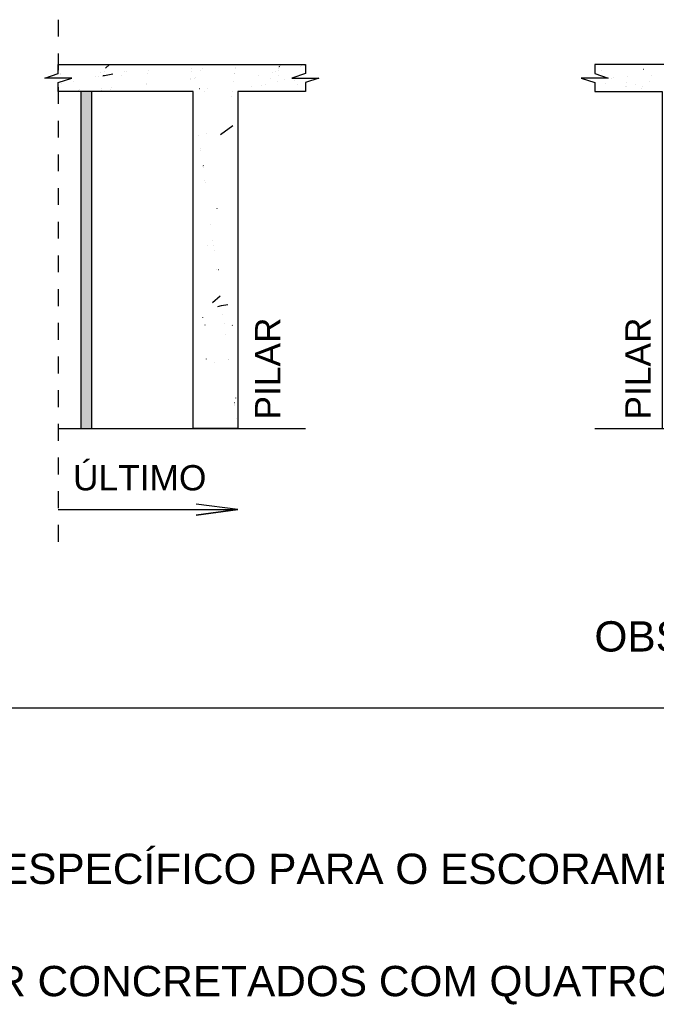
# Model space of a CAD drawing. Header units: millimetres. Extents: x 10 to 1250, y -62 to 528.
# Tile 6 of 256: x 83.51 to 87.29, y -21.77 to -15.93. Entities that reach past the tile are written whole.
import ezdxf

# ---------------------------------------------------------------- set-up
doc = ezdxf.new("R2010")
doc.units = ezdxf.units.MM
doc.header["$LTSCALE"] = 0.05
doc.linetypes.add('ESTILO_TQS_0004', pattern=[2, 0.5, -0.4, 0.1, -0.4, -0.1, -0.5])
for name, color, linetype in [('1', 7, 'Continuous'), ('25', 4, 'Continuous'), ('26', 8, 'Continuous'), ('30', 7, 'Continuous'), ('33', 9, 'Continuous'), ('38', 4, 'Continuous'), ('47', 7, 'Continuous')]:
    doc.layers.add(name, color=color, linetype=linetype)
doc.styles.get("Standard").update_dxf_attribs({"font": 'arial.ttf'})

msp = doc.modelspace()

# ---------------------------------------------------------------- linework, layer by layer
at = {"layer": '1', "linetype": 'Continuous'}
for p, q in [((84.8025, -18.8339), (84.5546, -18.8013)), ((83.7358, -18.8339), (84.8025, -18.8339)), ((84.8025, -18.8339), (84.5546, -18.8666)), ((84.5546, -18.8666), (84.8025, -18.8339)), ((90.7102, -20.0123), (78.143, -20.0123))]:
    msp.add_line(p, q, dxfattribs=at)
at = {"layer": '25', "linetype": 'Continuous'}
for points in [[(84.8025, -18.3519), (84.5358, -18.3519), (84.5358, -16.3519), (83.7358, -16.3519), (83.7358, -16.2985), (83.8158, -16.2719), (83.6558, -16.2719), (83.7358, -16.2452), (83.7358, -16.1919), (85.2025, -16.1919), (85.2025, -16.2452), (85.1225, -16.2719), (85.2825, -16.2719), (85.2025, -16.2985), (85.2025, -16.3519), (84.8025, -16.3519), (84.8025, -18.3519)], [(87.3203, -18.3519), (87.587, -18.3519), (87.587, -16.3519), (88.387, -16.3519), (88.387, -16.2985), (88.307, -16.2719), (88.467, -16.2719), (88.387, -16.2452), (88.387, -16.1919), (86.9203, -16.1919), (86.9203, -16.2452), (87.0003, -16.2719), (86.8403, -16.2719), (86.9203, -16.2985), (86.9203, -16.3519), (87.3203, -16.3519), (87.3203, -18.3519)]]:
    msp.add_lwpolyline(points, dxfattribs=at)
at = {"layer": '26', "linetype": 'Continuous'}
msp.add_lwpolyline([(83.8692, -18.3519), (83.9358, -18.3519), (83.9358, -16.3519), (83.8692, -16.3519), (83.8692, -18.3519)], dxfattribs=at)
at = {"layer": '30', "linetype": 'ESTILO_TQS_0004'}
msp.add_line((83.7358, -15.9252), (83.7358, -19.1006), dxfattribs=at)
at = {"layer": '33', "linetype": 'Continuous'}
for p, q in [((84.0156, -16.2127), (84.0404, -16.1919)), ((85.1847, -16.1941), (85.1847, -16.1941)), ((85.1848, -16.194), (85.1848, -16.194)), ((85.1862, -16.1928), (85.1862, -16.1928)), ((85.1867, -16.1924), (85.1867, -16.1924)), ((83.7405, -16.2467), (83.7405, -16.2467)), ((83.7405, -16.2467), (83.7405, -16.2467)), ((83.7405, -16.2467), (83.7405, -16.2467)), ((83.7481, -16.2493), (83.7481, -16.2493)), ((83.7487, -16.2447), (83.7487, -16.2447)), ((83.7497, -16.2447), (83.7497, -16.2447)), ((83.7497, -16.2447), (83.7497, -16.2447)), ((83.7497, -16.2447), (83.7497, -16.2447)), ((83.9878, -16.236), (83.9878, -16.236)), ((84.0016, -16.2576), (84.0605, -16.2462)), ((84.0088, -16.2353), (84.0088, -16.2353)), ((84.1288, -16.2309), (84.1288, -16.2309)), ((84.1288, -16.2309), (84.1288, -16.2309)), ((84.1415, -16.2304), (84.1415, -16.2304)), ((84.2663, -16.2459), (84.2663, -16.2459)), ((84.2663, -16.2459), (84.2663, -16.2459)), ((84.2663, -16.2459), (84.2663, -16.2459)), ((84.269, -16.2258), (84.269, -16.2258)), ((84.269, -16.2258), (84.269, -16.2258)), ((84.269, -16.2258), (84.269, -16.2258)), ((84.5272, -16.2308), (84.5272, -16.2308)), ((84.5272, -16.2308), (84.5272, -16.2308)), ((84.5272, -16.2308), (84.5272, -16.2308)), ((84.5291, -16.2163), (84.5291, -16.2163)), ((84.5291, -16.2163), (84.5291, -16.2163)), ((84.5291, -16.2163), (84.5291, -16.2163)), ((84.5809, -16.2277), (84.5809, -16.2277)), ((84.5809, -16.2277), (84.5809, -16.2277)), ((84.5913, -16.2141), (84.5913, -16.2141)), ((84.5913, -16.2141), (84.5913, -16.2141)), ((84.7843, -16.2447), (84.7843, -16.2447)), ((84.7843, -16.2447), (84.7843, -16.2447)), ((84.7843, -16.2447), (84.7843, -16.2447)), ((84.7847, -16.242), (84.7847, -16.242)), ((84.7847, -16.242), (84.7847, -16.242)), ((84.7847, -16.242), (84.7847, -16.242)), ((84.7881, -16.2158), (84.7881, -16.2158)), ((84.7881, -16.2158), (84.7881, -16.2158)), ((84.7881, -16.2158), (84.7881, -16.2158)), ((84.7893, -16.2069), (84.7893, -16.2069)), ((84.7893, -16.2069), (84.7893, -16.2069)), ((84.7893, -16.2069), (84.7893, -16.2069)), ((85.0071, -16.2402), (85.008, -16.24)), ((85.0254, -16.2344), (85.0254, -16.2344)), ((85.0254, -16.2344), (85.0254, -16.2344)), ((85.0425, -16.2121), (85.0425, -16.2121)), ((85.0425, -16.2121), (85.0425, -16.2121)), ((85.0433, -16.211), (85.0433, -16.211)), ((85.0433, -16.211), (85.0433, -16.211)), ((85.0452, -16.2296), (85.0452, -16.2296)), ((85.0452, -16.2296), (85.0452, -16.2296)), ((85.0476, -16.2114), (85.0476, -16.2114)), ((85.0476, -16.2114), (85.0476, -16.2114)), ((85.0477, -16.2104), (85.0477, -16.2104)), ((85.0477, -16.2104), (85.0477, -16.2104)), ((85.0485, -16.2048), (85.0486, -16.2039)), ((85.049, -16.2007), (85.049, -16.2007)), ((85.049, -16.2007), (85.049, -16.2007)), ((85.049, -16.2007), (85.049, -16.2007)), ((85.0495, -16.1974), (85.0495, -16.1974)), ((85.0495, -16.1974), (85.0495, -16.1974)), ((85.0495, -16.1974), (85.0495, -16.1974)), ((85.0513, -16.2006), (85.0513, -16.2006)), ((85.0513, -16.2006), (85.0513, -16.2006)), ((85.0538, -16.1973), (85.0538, -16.1973)), ((85.0538, -16.1973), (85.0538, -16.1973)), ((85.1735, -16.2034), (85.1735, -16.2034)), ((85.1742, -16.2032), (85.1742, -16.2032)), ((85.1742, -16.2032), (85.1742, -16.2032)), ((85.1742, -16.2032), (85.1742, -16.2032)), ((85.1813, -16.197), (85.1813, -16.197)), ((85.1852, -16.251), (85.1852, -16.251)), ((85.196, -16.1983), (85.196, -16.1983)), ((85.196, -16.1983), (85.196, -16.1983)), ((85.196, -16.1983), (85.196, -16.1983)), ((86.9203, -16.2311), (86.9203, -16.2311)), ((86.9579, -16.2294), (86.9579, -16.2294)), ((87.208, -16.2185), (87.209, -16.2185)), ((83.7358, -16.3093), (83.7358, -16.3093)), ((83.7413, -16.3007), (83.7413, -16.3007)), ((83.7418, -16.2965), (83.7418, -16.2965)), ((83.7539, -16.3058), (83.7539, -16.3058)), ((83.8287, -16.2912), (83.8287, -16.2912)), ((83.9546, -16.2639), (83.9546, -16.2639)), ((83.9759, -16.2626), (83.9759, -16.2626)), ((84.0054, -16.2609), (84.0054, -16.2609)), ((84.0054, -16.2609), (84.0054, -16.2609)), ((84.0054, -16.2609), (84.0054, -16.2609)), ((84.0061, -16.2559), (84.0062, -16.2549)), ((84.1104, -16.2549), (84.1104, -16.2549)), ((84.1104, -16.2549), (84.1104, -16.2549)), ((84.2585, -16.3051), (84.2585, -16.3051)), ((84.2585, -16.3051), (84.2585, -16.3051)), ((84.2585, -16.3051), (84.2585, -16.3051)), ((84.521, -16.2779), (84.521, -16.2779)), ((84.521, -16.2779), (84.521, -16.2779)), ((84.521, -16.2779), (84.521, -16.2779)), ((84.5216, -16.2736), (84.5216, -16.2736)), ((84.5216, -16.2736), (84.5216, -16.2736)), ((84.5216, -16.2736), (84.5216, -16.2736)), ((84.5446, -16.275), (84.5446, -16.275)), ((84.5446, -16.275), (84.5446, -16.275)), ((84.5481, -16.2704), (84.5481, -16.2704)), ((84.5481, -16.2704), (84.5481, -16.2704)), ((84.7779, -16.2938), (84.7779, -16.2938)), ((84.7779, -16.2938), (84.7779, -16.2938)), ((84.7779, -16.2938), (84.7779, -16.2938)), ((84.9268, -16.258), (84.9268, -16.258)), ((84.9268, -16.258), (84.9268, -16.258)), ((84.9667, -16.3108), (84.9667, -16.3108)), ((84.9667, -16.3108), (84.9667, -16.3108)), ((84.994, -16.2753), (84.994, -16.2753)), ((84.994, -16.2753), (84.994, -16.2753)), ((85.0368, -16.2933), (85.0368, -16.2933)), ((85.0368, -16.2933), (85.0368, -16.2933)), ((85.0417, -16.2562), (85.0417, -16.2562)), ((85.0417, -16.2562), (85.0417, -16.2562)), ((85.0791, -16.2827), (85.0791, -16.2827)), ((85.1369, -16.2863), (85.1369, -16.2863)), ((85.1566, -16.2719), (85.1566, -16.2719)), ((85.1586, -16.308), (85.1586, -16.308)), ((85.1586, -16.308), (85.1586, -16.308)), ((85.1586, -16.308), (85.1586, -16.308)), ((86.8516, -16.2756), (86.8516, -16.2756)), ((86.982, -16.3068), (86.982, -16.3068)), ((87.0222, -16.2773), (87.0222, -16.2773)), ((87.0323, -16.27), (87.0323, -16.27)), ((87.1074, -16.2986), (87.1074, -16.2986)), ((87.1074, -16.2986), (87.1074, -16.2986)), ((87.1074, -16.2986), (87.1074, -16.2986)), ((87.1118, -16.2654), (87.1118, -16.2654)), ((87.1118, -16.2654), (87.1118, -16.2654)), ((87.1118, -16.2654), (87.1118, -16.2654)), ((87.2468, -16.2923), (87.2477, -16.2921)), ((87.256, -16.2571), (87.256, -16.2571)), ((87.256, -16.2571), (87.256, -16.2571)), ((83.7358, -16.3421), (83.7358, -16.3421)), ((83.8497, -16.3519), (83.8497, -16.3519)), ((83.856, -16.3466), (83.856, -16.3466)), ((83.8622, -16.3414), (83.8622, -16.3414)), ((83.9935, -16.3519), (83.9935, -16.3519)), ((83.9935, -16.3519), (83.9935, -16.3519)), ((83.9935, -16.3519), (83.9935, -16.3519)), ((83.9944, -16.3445), (83.9944, -16.3445)), ((83.9944, -16.3445), (83.9944, -16.3445)), ((83.9944, -16.3445), (83.9944, -16.3445)), ((83.9955, -16.3367), (83.9955, -16.3367)), ((83.9955, -16.3367), (83.9955, -16.3367)), ((83.9955, -16.3367), (83.9955, -16.3367)), ((84.036, -16.3519), (84.036, -16.3519)), ((84.036, -16.3519), (84.036, -16.3519)), ((84.0467, -16.3378), (84.0467, -16.3378)), ((84.0467, -16.3378), (84.0467, -16.3378)), ((84.0529, -16.3298), (84.0529, -16.3298)), ((84.0529, -16.3298), (84.0529, -16.3298)), ((84.1537, -16.3519), (84.1537, -16.3519)), ((84.1537, -16.3519), (84.1537, -16.3519)), ((84.2524, -16.3519), (84.2524, -16.3519)), ((84.2524, -16.3519), (84.2524, -16.3519)), ((84.2524, -16.3519), (84.2524, -16.3519)), ((84.2577, -16.3112), (84.2577, -16.3112)), ((84.2577, -16.3112), (84.2577, -16.3112)), ((84.2577, -16.3112), (84.2577, -16.3112)), ((84.4856, -16.3519), (84.4856, -16.3519)), ((84.4856, -16.3519), (84.4856, -16.3519)), ((84.5036, -16.3519), (84.5036, -16.3519)), ((84.5036, -16.3519), (84.5036, -16.3519)), ((84.5113, -16.3519), (84.5113, -16.3519)), ((84.5113, -16.3519), (84.5113, -16.3519)), ((84.5113, -16.3519), (84.5113, -16.3519)), ((84.5725, -16.3336), (84.5735, -16.3335)), ((84.6052, -16.3519), (84.6052, -16.3519)), ((84.6208, -16.3315), (84.6208, -16.3315)), ((84.6208, -16.3315), (84.6208, -16.3315)), ((84.6208, -16.3315), (84.6208, -16.3315)), ((84.7702, -16.3519), (84.7702, -16.3519)), ((84.7702, -16.3519), (84.7702, -16.3519)), ((84.7702, -16.3519), (84.7702, -16.3519)), ((84.882, -16.3201), (84.882, -16.3201)), ((84.882, -16.3201), (84.882, -16.3201)), ((84.882, -16.3201), (84.882, -16.3201)), ((84.9352, -16.3519), (84.9352, -16.3519)), ((84.9352, -16.3519), (84.9352, -16.3519)), ((84.9398, -16.3175), (84.9398, -16.3175)), ((84.9398, -16.3175), (84.9398, -16.3175)), ((84.9398, -16.3175), (84.9398, -16.3175)), ((84.9967, -16.3519), (84.9967, -16.3519)), ((85.0291, -16.3519), (85.0291, -16.3519)), ((85.0291, -16.3519), (85.0291, -16.3519)), ((85.0473, -16.3519), (85.0473, -16.3519)), ((86.9204, -16.3519), (86.9209, -16.3515)), ((86.9781, -16.3519), (86.9781, -16.3519)), ((86.9781, -16.3519), (86.9781, -16.3519)), ((86.9781, -16.3519), (86.9781, -16.3519)), ((87.1004, -16.3519), (87.1004, -16.3519)), ((87.1004, -16.3519), (87.1004, -16.3519)), ((87.1004, -16.3519), (87.1004, -16.3519)), ((87.1042, -16.323), (87.1042, -16.323)), ((87.1042, -16.323), (87.1042, -16.323)), ((87.1042, -16.323), (87.1042, -16.323)), ((87.1066, -16.3234), (87.1066, -16.3234)), ((87.1066, -16.3234), (87.1066, -16.3234)), ((87.1066, -16.3234), (87.1066, -16.3234)), ((87.1595, -16.3117), (87.1595, -16.3117)), ((87.1595, -16.3117), (87.1595, -16.3117)), ((87.1595, -16.3117), (87.1595, -16.3117)), ((87.1833, -16.3519), (87.1833, -16.3519)), ((87.1877, -16.3519), (87.1877, -16.3519)), ((87.1951, -16.3352), (87.1951, -16.3352)), ((87.1951, -16.3364), (87.1957, -16.3356)), ((87.196, -16.3353), (87.196, -16.3353)), ((87.196, -16.3353), (87.196, -16.3353)), ((87.2053, -16.3231), (87.2053, -16.3231)), ((87.2053, -16.3231), (87.2053, -16.3231)), ((84.7663, -16.3818), (84.7664, -16.3808)), ((84.6137, -16.6018), (84.6146, -16.6015)), ((84.6987, -16.6068), (84.7714, -16.5537)), ((84.5358, -16.619), (84.5358, -16.619)), ((84.5358, -16.619), (84.5358, -16.619)), ((84.5704, -16.6113), (84.5704, -16.6113)), ((84.5704, -16.6113), (84.5704, -16.6113)), ((84.5813, -16.6927), (84.5813, -16.6927)), ((84.5822, -16.6996), (84.5822, -16.6996)), ((84.5358, -16.7259), (84.5358, -16.7259)), ((84.5358, -16.7385), (84.5358, -16.7385)), ((84.5358, -16.8034), (84.5358, -16.8034)), ((84.5358, -16.8034), (84.5358, -16.8034)), ((84.5358, -16.8034), (84.5358, -16.8034)), ((84.595, -16.7953), (84.595, -16.7953)), ((84.595, -16.7953), (84.595, -16.7953)), ((84.595, -16.7953), (84.595, -16.7953)), ((84.5957, -16.8008), (84.5957, -16.8008)), ((84.5957, -16.8008), (84.5957, -16.8008)), ((84.5957, -16.8008), (84.5957, -16.8008)), ((84.597, -16.7926), (84.5976, -16.7918)), ((84.5358, -16.8723), (84.5358, -16.8723)), ((84.5358, -16.8723), (84.5358, -16.8723)), ((84.5358, -16.8723), (84.5358, -16.8723)), ((84.5358, -16.8933), (84.5358, -16.8933)), ((84.5358, -16.8933), (84.5358, -16.8933)), ((84.5358, -16.8933), (84.5358, -16.8933)), ((84.606, -16.8778), (84.606, -16.8778)), ((84.606, -16.8778), (84.606, -16.8778)), ((84.606, -16.8778), (84.606, -16.8778)), ((84.6077, -16.8909), (84.6077, -16.8909)), ((84.5358, -16.9048), (84.5358, -16.9048)), ((84.6788, -17.0461), (84.6789, -17.0451)), ((84.5358, -17.1676), (84.5358, -17.1676)), ((84.5358, -17.1676), (84.5358, -17.1676)), ((84.5358, -17.1676), (84.5358, -17.1676)), ((84.6415, -17.1442), (84.6415, -17.1442)), ((84.6415, -17.1442), (84.6415, -17.1442)), ((84.6415, -17.1442), (84.6415, -17.1442)), ((84.6538, -17.2363), (84.6538, -17.2363)), ((84.5358, -17.2717), (84.5358, -17.2717)), ((84.5358, -17.2717), (84.5358, -17.2717)), ((84.5358, -17.2717), (84.5358, -17.2717)), ((84.6237, -17.2678), (84.6247, -17.2678)), ((84.6578, -17.2663), (84.6578, -17.2663)), ((84.6615, -17.2945), (84.6615, -17.2945)), ((84.6615, -17.2945), (84.6615, -17.2945)), ((84.677, -17.4106), (84.677, -17.4106)), ((84.6879, -17.4082), (84.6889, -17.408)), ((84.5358, -17.4419), (84.5358, -17.4419)), ((84.5358, -17.4583), (84.5358, -17.4583)), ((84.5358, -17.4583), (84.5358, -17.4583)), ((84.6512, -17.6042), (84.6971, -17.5656)), ((84.6976, -17.5652), (84.6976, -17.5652)), ((84.683, -17.6273), (84.7053, -17.6229)), ((84.7053, -17.6229), (84.7419, -17.6158)), ((84.5358, -17.6559), (84.5358, -17.6559)), ((84.5358, -17.7009), (84.5358, -17.7009)), ((84.5937, -17.6925), (84.5938, -17.6915)), ((84.7125, -17.677), (84.7125, -17.677)), ((84.7125, -17.677), (84.7125, -17.677)), ((84.5358, -17.7162), (84.5358, -17.7162)), ((84.5358, -17.7162), (84.5358, -17.7162)), ((84.5358, -17.7399), (84.5358, -17.7399)), ((84.6068, -17.7368), (84.6078, -17.7368)), ((84.7198, -17.7319), (84.7198, -17.7319)), ((84.7198, -17.7319), (84.7198, -17.7319)), ((84.7692, -17.7401), (84.7698, -17.7393)), ((84.7281, -17.7937), (84.7281, -17.7937)), ((84.7281, -17.7937), (84.7281, -17.7937)), ((84.7281, -17.7937), (84.7281, -17.7937)), ((84.6155, -17.9404), (84.6161, -17.9396)), ((84.7477, -17.9411), (84.7477, -17.9411)), ((84.748, -17.9435), (84.748, -17.9435)), ((84.748, -17.9435), (84.748, -17.9435)), ((84.748, -17.9435), (84.748, -17.9435)), ((84.5358, -17.9905), (84.5358, -17.9905)), ((84.5358, -17.9905), (84.5358, -17.9905)), ((84.6626, -17.9624), (84.6636, -17.9622)), ((84.5358, -18.0442), (84.5358, -18.0442)), ((84.5358, -18.0442), (84.5358, -18.0442)), ((84.5358, -18.0961), (84.5358, -18.0961)), ((84.5358, -18.1321), (84.5358, -18.1321)), ((84.5358, -18.1321), (84.5358, -18.1321)), ((84.5358, -18.1321), (84.5358, -18.1321)), ((84.7894, -18.1724), (84.7896, -18.1714)), ((84.5358, -18.2082), (84.5358, -18.2082)), ((84.5358, -18.2082), (84.5358, -18.2082)), ((84.7819, -18.1974), (84.7819, -18.1974)), ((84.7819, -18.1974), (84.7819, -18.1974)), ((84.7827, -18.1974), (84.7837, -18.1973)), ((84.7836, -18.2099), (84.7836, -18.2099)), ((84.7836, -18.2099), (84.7836, -18.2099)), ((84.7836, -18.2099), (84.7836, -18.2099)), ((84.784, -18.2134), (84.784, -18.2134)), ((84.784, -18.2134), (84.784, -18.2134)), ((84.5358, -18.2648), (84.5358, -18.2648)), ((84.5358, -18.2648), (84.5358, -18.2648)), ((84.5358, -18.2648), (84.5358, -18.2648)), ((84.7946, -18.2929), (84.7946, -18.2929)), ((84.7946, -18.2929), (84.7946, -18.2929)), ((84.7494, -18.3519), (84.7494, -18.3519)), ((84.7494, -18.3519), (84.7494, -18.3519)), ((84.7658, -18.3519), (84.7658, -18.3519)), ((84.7658, -18.3519), (84.7658, -18.3519))]:
    msp.add_line(p, q, dxfattribs=at)
at = {"layer": '38', "linetype": 'Continuous'}
for p, q in [((83.7358, -18.3519), (85.2025, -18.3519)), ((86.9203, -18.3519), (88.387, -18.3519))]:
    msp.add_line(p, q, dxfattribs=at)
at = {"layer": '47', "linetype": 'Continuous'}
for points in [[(83.8692, -18.3519), (83.9358, -18.3519), (83.9358, -16.3519)], [(83.8692, -18.3519), (83.9358, -16.3519), (83.8692, -16.3519)], [(83.8692, -18.3519), (83.8692, -16.3519), (83.8692, -18.3519)]]:
    msp.add_solid(points, dxfattribs=at)

# ---------------------------------------------------------------- texts
at = {"layer": '1', "linetype": 'Continuous'}
for p in [(85.0542, -18.2992), (87.252, -18.2992)]:
    msp.add_text('PILAR', height=0.15, rotation=90, dxfattribs=at).set_placement(p)
for s, height, p in [('ÚLTIMO', 0.15, (83.8239, -18.7199)), ('OBS: VER NOTA 7.', 0.18, (86.9184, -19.6769)), ('1) DEVERÁ SER CONTRATADO PROJETO ESPECÍFICO PARA O ESCORAMENTO', 0.18, (78.3183, -21.0567)), ('2) TODOS OS PAVIMENTOS DEVERÃO SER CONCRETADOS COM QUATRO NÍVEIS', 0.18, (78.3183, -21.7234))]:
    msp.add_text(s, height=height, dxfattribs=at).set_placement(p)

doc.saveas('drawing.dxf')
